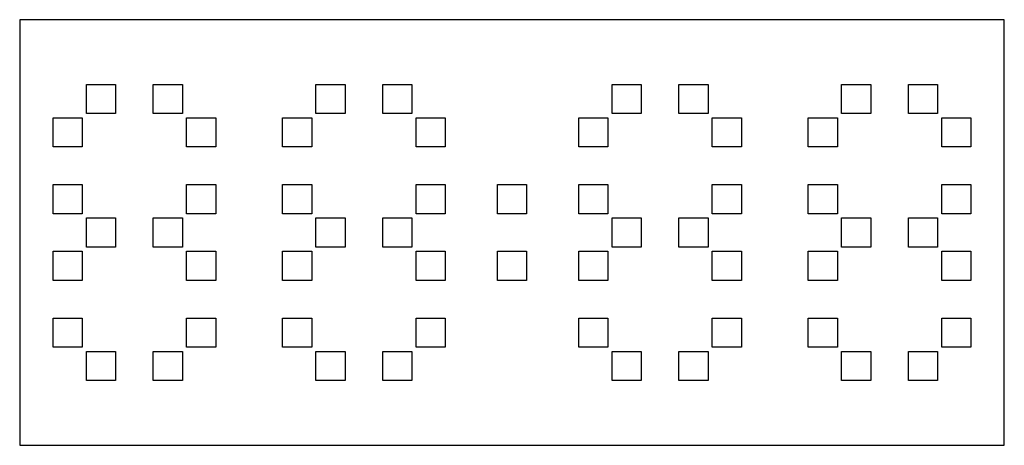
# Model space of a CAD drawing. Header units: millimetres. Extents: x -243 to 0, y -105 to 0.
import ezdxf

# ---------------------------------------------------------------- set-up
doc = ezdxf.new("R2010")
doc.units = ezdxf.units.MM
doc.layers.get('0').update_dxf_attribs({"linetype": 'CONTINUOUS'})

msp = doc.modelspace()

# ---------------------------------------------------------------- linework, layer by layer
for points in [[(-243.3, -105.2), (0, -105.2), (0, 0), (-243.3, 0)], [(-226.8, -23.2), (-226.8, -16), (-219.6, -16), (-219.6, -23.2)], [(-203.1, -16), (-203.1, -23.2), (-210.3, -23.2), (-210.3, -16)], [(-162.9, -16), (-162.9, -23.2), (-170.1, -23.2), (-170.1, -16)], [(-146.4, -16), (-146.4, -23.2), (-153.6, -23.2), (-153.6, -16)], [(-96.9, -23.2), (-96.9, -16), (-89.7, -16), (-89.7, -23.2)], [(-73.2, -16), (-73.2, -23.2), (-80.4, -23.2), (-80.4, -16)], [(-33, -16), (-33, -23.2), (-40.2, -23.2), (-40.2, -16)], [(-23.7, -16), (-16.5, -16), (-16.5, -23.2), (-23.7, -23.2)], [(-235.05, -31.45), (-235.05, -24.25), (-227.85, -24.25), (-227.85, -31.45)], [(-194.85, -24.25), (-194.85, -31.45), (-202.05, -31.45), (-202.05, -24.25)], [(-178.35, -24.25), (-171.15, -24.25), (-171.15, -31.45), (-178.35, -31.45)], [(-138.15, -31.45), (-145.35, -31.45), (-145.35, -24.25), (-138.15, -24.25)], [(-105.15, -31.45), (-105.15, -24.25), (-97.95, -24.25), (-97.95, -31.45)], [(-64.95, -24.25), (-64.95, -31.45), (-72.15, -31.45), (-72.15, -24.25)], [(-41.25, -24.25), (-41.25, -31.45), (-48.45, -31.45), (-48.45, -24.25)], [(-15.45, -24.25), (-8.25, -24.25), (-8.25, -31.45), (-15.45, -31.45)], [(-227.85, -40.75), (-227.85, -47.95), (-235.05, -47.95), (-235.05, -40.75)], [(-202.05, -40.75), (-194.85, -40.75), (-194.85, -47.95), (-202.05, -47.95)], [(-178.35, -40.75), (-171.15, -40.75), (-171.15, -47.95), (-178.35, -47.95)], [(-138.15, -40.75), (-138.15, -47.95), (-145.35, -47.95), (-145.35, -40.75)], [(-125.25, -40.75), (-118.05, -40.75), (-118.05, -47.95), (-125.25, -47.95)], [(-105.15, -47.95), (-105.15, -40.75), (-97.95, -40.75), (-97.95, -47.95)], [(-72.15, -47.95), (-72.15, -40.75), (-64.95, -40.75), (-64.95, -47.95)], [(-48.45, -47.95), (-48.45, -40.75), (-41.25, -40.75), (-41.25, -47.95)], [(-15.45, -40.75), (-8.25, -40.75), (-8.25, -47.95), (-15.45, -47.95)], [(-226.8, -56.2), (-226.8, -49), (-219.6, -49), (-219.6, -56.2)], [(-203.1, -49), (-203.1, -56.2), (-210.3, -56.2), (-210.3, -49)], [(-162.9, -56.2), (-170.1, -56.2), (-170.1, -49), (-162.9, -49)], [(-153.6, -49), (-146.4, -49), (-146.4, -56.2), (-153.6, -56.2)], [(-89.7, -56.2), (-96.9, -56.2), (-96.9, -49), (-89.7, -49)], [(-73.2, -49), (-73.2, -56.2), (-80.4, -56.2), (-80.4, -49)], [(-40.2, -56.2), (-40.2, -49), (-33, -49), (-33, -56.2)], [(-16.5, -49), (-16.5, -56.2), (-23.7, -56.2), (-23.7, -49)], [(-227.85, -64.45), (-235.05, -64.45), (-235.05, -57.25), (-227.85, -57.25)], [(-202.05, -64.45), (-202.05, -57.25), (-194.85, -57.25), (-194.85, -64.45)], [(-171.15, -57.25), (-171.15, -64.45), (-178.35, -64.45), (-178.35, -57.25)], [(-145.35, -64.45), (-145.35, -57.25), (-138.15, -57.25), (-138.15, -64.45)], [(-118.05, -64.45), (-125.25, -64.45), (-125.25, -57.25), (-118.05, -57.25)], [(-97.95, -64.45), (-105.15, -64.45), (-105.15, -57.25), (-97.95, -57.25)], [(-64.95, -64.45), (-72.15, -64.45), (-72.15, -57.25), (-64.95, -57.25)], [(-41.25, -64.45), (-48.45, -64.45), (-48.45, -57.25), (-41.25, -57.25)], [(-8.25, -57.25), (-8.25, -64.45), (-15.45, -64.45), (-15.45, -57.25)], [(-227.85, -73.75), (-227.85, -80.95), (-235.05, -80.95), (-235.05, -73.75)], [(-202.05, -73.75), (-194.85, -73.75), (-194.85, -80.95), (-202.05, -80.95)], [(-178.35, -73.75), (-171.15, -73.75), (-171.15, -80.95), (-178.35, -80.95)], [(-138.15, -80.95), (-145.35, -80.95), (-145.35, -73.75), (-138.15, -73.75)], [(-105.15, -73.75), (-97.95, -73.75), (-97.95, -80.95), (-105.15, -80.95)], [(-72.15, -73.75), (-64.95, -73.75), (-64.95, -80.95), (-72.15, -80.95)], [(-41.25, -73.75), (-41.25, -80.95), (-48.45, -80.95), (-48.45, -73.75)], [(-15.45, -80.95), (-15.45, -73.75), (-8.25, -73.75), (-8.25, -80.95)], [(-226.8, -82), (-219.6, -82), (-219.6, -89.2), (-226.8, -89.2)], [(-203.1, -89.2), (-210.3, -89.2), (-210.3, -82), (-203.1, -82)], [(-170.1, -89.2), (-170.1, -82), (-162.9, -82), (-162.9, -89.2)], [(-146.4, -89.2), (-153.6, -89.2), (-153.6, -82), (-146.4, -82)], [(-89.7, -89.2), (-96.9, -89.2), (-96.9, -82), (-89.7, -82)], [(-73.2, -82), (-73.2, -89.2), (-80.4, -89.2), (-80.4, -82)], [(-33, -89.2), (-40.2, -89.2), (-40.2, -82), (-33, -82)], [(-23.7, -89.2), (-23.7, -82), (-16.5, -82), (-16.5, -89.2)]]:
    msp.add_lwpolyline(points, close=True)

doc.saveas('drawing.dxf')
